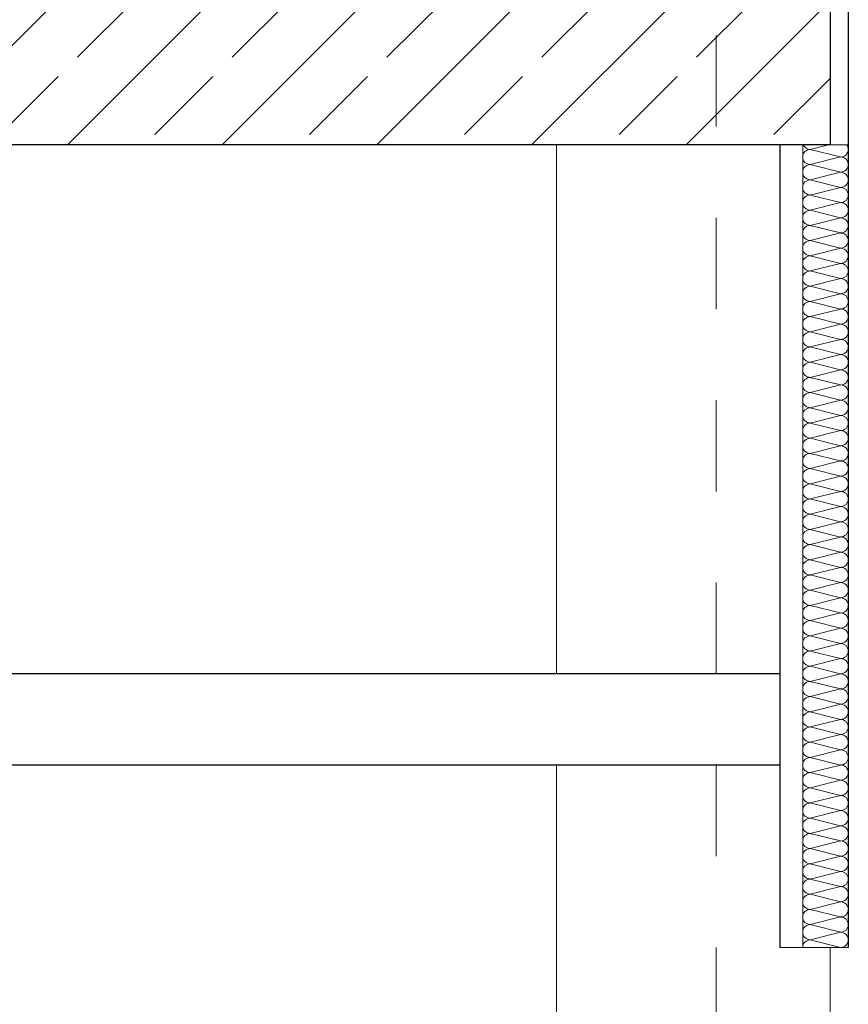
# Model space of a CAD drawing. Header units: metres. Extents: x -20.3 to 39.4, y -22.2 to 2.8.
# Tile 48 of 65: x 22.7 to 23.6, y -7.4 to -6.4. Entities that reach past the tile are written whole.
import ezdxf

# ---------------------------------------------------------------- set-up
doc = ezdxf.new("R2010")
doc.units = ezdxf.units.M
doc.header["$LTSCALE"] = 0.4
doc.header["$MEASUREMENT"] = 0
doc.linetypes.add('Raster', pattern=[0.2, 0.1, -0.05, 0, -0.05])
doc.layers.get('0').update_dxf_attribs({"color": 8, "lineweight": 9})
doc.layers.get('Defpoints').update_dxf_attribs({"color": 8, "lineweight": 9})
for name, color, linetype in [('Neubau_A-Außenwände', 8, 'Continuous'), ('Neubau_A-Decken', 8, 'Continuous'), ('Neubau_A-Stützen', 30, 'Continuous'), ('Neubau_A-TB Wände', 8, 'Continuous'), ('Neubau_B-abgehängte Decke', 8, 'Continuous'), ('Neubau_R-Konstruktionsraster gross', 33, 'Continuous'), ('Neubau_T-Bemaßung', 8, 'Continuous')]:
    doc.layers.add(name, color=color, linetype=linetype)
doc.styles.add('ERSTELLTER_STIL_2', font='arial.ttf')
doc.dimstyles.new('ERSTELLTER_STIL__1', dxfattribs={"dimtxt": 0.0875, "dimasz": 0.059375, "dimexe": 0.18, "dimexo": 0.0625, "dimgap": 0, "dimtad": 1, "dimzin": 0, "dimdsep": 46, "dimtxsty": 'ERSTELLTER_STIL_2', "dimblk": 'ARROWHEAD_6', "dimblk1": 'ARROWHEAD_6', "dimblk2": 'ARROWHEAD_6', "dimcen": 0.09, "dimclrd": 7, "dimclre": 7, "dimclrt": 7, "dimazin": 0, "dimtfac": 1, "dimtdec": 4, "dimtmove": 0, "dimatfit": 3, "dimfxl": 1, "dimtolj": 1, "dimtzin": 0, "dimarcsym": 0})

# ---------------------------------------------------------------- blocks, each defined once
blk = doc.blocks.new('*X221', base_point=(4547.9313, -0.0469))
at = {"layer": 'Neubau_A-TB Wände', "color": 8, "linetype": 'Continuous', "lineweight": 9}
for p, q in [((4183.1667, 3.6331), (4183.1467, 3.6281)), ((4183.18, 3.6198), (4183.1467, 3.6281)), ((4183.18, 3.6198), (4183.1467, 3.6115)), ((4183.18, 3.6031), (4183.1467, 3.6115)), ((4183.18, 3.6031), (4183.1467, 3.5948)), ((4183.18, 3.5865), (4183.1467, 3.5948)), ((4183.18, 3.5865), (4183.1467, 3.5781)), ((4183.18, 3.5698), (4183.1467, 3.5781)), ((4183.18, 3.5698), (4183.1467, 3.5615)), ((4183.18, 3.5531), (4183.1467, 3.5615)), ((4183.18, 3.5531), (4183.1467, 3.5448)), ((4183.18, 3.5365), (4183.1467, 3.5448)), ((4183.18, 3.5365), (4183.1467, 3.5281)), ((4183.18, 3.5198), (4183.1467, 3.5281)), ((4183.18, 3.5198), (4183.1467, 3.5115)), ((4183.18, 3.5031), (4183.1467, 3.5115)), ((4183.18, 3.5031), (4183.1467, 3.4948)), ((4183.18, 3.4865), (4183.1467, 3.4948)), ((4183.18, 3.4865), (4183.1467, 3.4781)), ((4183.18, 3.4698), (4183.1467, 3.4781)), ((4183.18, 3.4698), (4183.1467, 3.4615)), ((4183.18, 3.4531), (4183.1467, 3.4615)), ((4183.18, 3.4531), (4183.1467, 3.4448)), ((4183.18, 3.4365), (4183.1467, 3.4448)), ((4183.18, 3.4365), (4183.1467, 3.4281)), ((4183.18, 3.4198), (4183.1467, 3.4281)), ((4183.18, 3.4198), (4183.1467, 3.4115)), ((4183.18, 3.4031), (4183.1467, 3.4115)), ((4183.18, 3.4031), (4183.1467, 3.3948)), ((4183.18, 3.3865), (4183.1467, 3.3948)), ((4183.18, 3.3865), (4183.1467, 3.3781)), ((4183.18, 3.3698), (4183.1467, 3.3781)), ((4183.18, 3.3698), (4183.1467, 3.3615)), ((4183.18, 3.3531), (4183.1467, 3.3615)), ((4183.18, 3.3531), (4183.1467, 3.3448)), ((4183.18, 3.3365), (4183.1467, 3.3448)), ((4183.18, 3.3365), (4183.1467, 3.3281)), ((4183.18, 3.3198), (4183.1467, 3.3281)), ((4183.18, 3.3198), (4183.1467, 3.3115)), ((4183.18, 3.3031), (4183.1467, 3.3115)), ((4183.18, 3.3031), (4183.1467, 3.2948)), ((4183.18, 3.2865), (4183.1467, 3.2948)), ((4183.18, 3.2865), (4183.1467, 3.2781)), ((4183.18, 3.2698), (4183.1467, 3.2781)), ((4183.18, 3.2698), (4183.1467, 3.2615)), ((4183.18, 3.2531), (4183.1467, 3.2615)), ((4183.18, 3.2531), (4183.1467, 3.2448)), ((4183.18, 3.2365), (4183.1467, 3.2448)), ((4183.18, 3.2365), (4183.1467, 3.2281)), ((4183.18, 3.2198), (4183.1467, 3.2281)), ((4183.18, 3.2198), (4183.1467, 3.2115)), ((4183.18, 3.2031), (4183.1467, 3.2115)), ((4183.18, 3.2031), (4183.1467, 3.1948)), ((4183.18, 3.1865), (4183.1467, 3.1948)), ((4183.18, 3.1865), (4183.1467, 3.1781)), ((4183.18, 3.1698), (4183.1467, 3.1781)), ((4183.18, 3.1698), (4183.1467, 3.1615)), ((4183.18, 3.1531), (4183.1467, 3.1615)), ((4183.18, 3.1531), (4183.1467, 3.1448)), ((4183.18, 3.1365), (4183.1467, 3.1448)), ((4183.18, 3.1365), (4183.1467, 3.1281)), ((4183.18, 3.1198), (4183.1467, 3.1281)), ((4183.18, 3.1198), (4183.1467, 3.1115)), ((4183.18, 3.1031), (4183.1467, 3.1115)), ((4183.18, 3.1031), (4183.1467, 3.0948)), ((4183.18, 3.0865), (4183.1467, 3.0948)), ((4183.18, 3.0865), (4183.1467, 3.0781)), ((4183.18, 3.0698), (4183.1467, 3.0781)), ((4183.18, 3.0698), (4183.1467, 3.0615)), ((4183.18, 3.0531), (4183.1467, 3.0615)), ((4183.18, 3.0531), (4183.1467, 3.0448)), ((4183.18, 3.0365), (4183.1467, 3.0448)), ((4183.18, 3.0365), (4183.1467, 3.0281)), ((4183.18, 3.0198), (4183.1467, 3.0281)), ((4183.18, 3.0198), (4183.1467, 3.0115)), ((4183.18, 3.0031), (4183.1467, 3.0115)), ((4183.18, 3.0031), (4183.1467, 2.9948)), ((4183.18, 2.9865), (4183.1467, 2.9948)), ((4183.18, 2.9865), (4183.1467, 2.9781)), ((4183.18, 2.9698), (4183.1467, 2.9781)), ((4183.18, 2.9698), (4183.1467, 2.9615)), ((4183.18, 2.9531), (4183.1467, 2.9615)), ((4183.18, 2.9531), (4183.1467, 2.9448)), ((4183.18, 2.9365), (4183.1467, 2.9448)), ((4183.18, 2.9365), (4183.1467, 2.9281)), ((4183.18, 2.9198), (4183.1467, 2.9281)), ((4183.18, 2.9198), (4183.1467, 2.9115)), ((4183.18, 2.9031), (4183.1467, 2.9115)), ((4183.18, 2.9031), (4183.1467, 2.8948)), ((4183.18, 2.8865), (4183.1467, 2.8948)), ((4183.18, 2.8865), (4183.1467, 2.8781)), ((4183.18, 2.8698), (4183.1467, 2.8781)), ((4183.18, 2.8698), (4183.1467, 2.8615)), ((4183.18, 2.8531), (4183.1467, 2.8615)), ((4183.18, 2.8531), (4183.1467, 2.8448)), ((4183.18, 2.8365), (4183.1467, 2.8448)), ((4183.18, 2.8365), (4183.1467, 2.8281)), ((4183.18, 2.8198), (4183.1467, 2.8281)), ((4183.18, 2.8198), (4183.1467, 2.8115)), ((4183.18, 2.8031), (4183.1467, 2.8115)), ((4183.18, 2.8031), (4183.1467, 2.7948)), ((4183.18, 2.7865), (4183.1467, 2.7948)), ((4183.18, 2.7865), (4183.1467, 2.7781)), ((4183.18, 2.7698), (4183.1467, 2.7781)), ((4183.18, 2.7698), (4183.1467, 2.7615)), ((4183.18, 2.7531), (4183.1467, 2.7615))]:
    blk.add_line(p, q, dxfattribs=at)
for centre, start, end in [((4183.1467, 3.6198), 90, 180), ((4183.1467, 3.6365), 203.5782, 270), ((4183.18, 3.6281), 270, 0), ((4183.18, 3.6281), 0, 36.8699), ((4183.1467, 3.6198), 180, 270), ((4183.18, 3.6115), 0, 90), ((4183.1467, 3.6031), 90, 180), ((4183.18, 3.6115), 270, 0), ((4183.1467, 3.6031), 180, 270), ((4183.18, 3.5948), 0, 90), ((4183.1467, 3.5865), 90, 180), ((4183.1467, 3.5865), 180, 270), ((4183.18, 3.5948), 270, 0), ((4183.18, 3.5781), 0, 90), ((4183.1467, 3.5698), 90, 180), ((4183.18, 3.5781), 270, 0), ((4183.1467, 3.5698), 180, 270), ((4183.18, 3.5615), 0, 90), ((4183.1467, 3.5531), 90, 180), ((4183.1467, 3.5531), 180, 270), ((4183.18, 3.5615), 270, 0), ((4183.18, 3.5448), 0, 90), ((4183.1467, 3.5365), 90, 180), ((4183.18, 3.5448), 270, 0), ((4183.1467, 3.5365), 180, 270), ((4183.18, 3.5281), 0, 90), ((4183.1467, 3.5198), 90, 180), ((4183.1467, 3.5198), 180, 270), ((4183.18, 3.5281), 270, 0), ((4183.18, 3.5115), 0, 90), ((4183.1467, 3.5031), 90, 180), ((4183.18, 3.5115), 270, 0), ((4183.1467, 3.5031), 180, 270), ((4183.18, 3.4948), 0, 90), ((4183.1467, 3.4865), 90, 180), ((4183.18, 3.4948), 270, 0), ((4183.1467, 3.4865), 180, 270), ((4183.1467, 3.4698), 90, 180), ((4183.18, 3.4781), 0, 90), ((4183.18, 3.4781), 270, 0), ((4183.1467, 3.4698), 180, 270), ((4183.18, 3.4615), 0, 90), ((4183.1467, 3.4531), 90, 180), ((4183.18, 3.4615), 270, 0), ((4183.1467, 3.4531), 180, 270), ((4183.1467, 3.4365), 90, 180), ((4183.18, 3.4448), 0, 90), ((4183.18, 3.4448), 270, 0), ((4183.1467, 3.4365), 180, 270), ((4183.18, 3.4281), 0, 90), ((4183.1467, 3.4198), 90, 180), ((4183.18, 3.4281), 270, 0), ((4183.1467, 3.4198), 180, 270), ((4183.18, 3.4115), 0, 90), ((4183.1467, 3.4031), 90, 180), ((4183.1467, 3.4031), 180, 270), ((4183.18, 3.4115), 270, 0), ((4183.18, 3.3948), 0, 90), ((4183.1467, 3.3865), 90, 180), ((4183.18, 3.3948), 270, 0), ((4183.1467, 3.3865), 180, 270), ((4183.18, 3.3781), 0, 90), ((4183.1467, 3.3698), 90, 180), ((4183.1467, 3.3698), 180, 270), ((4183.18, 3.3781), 270, 0), ((4183.18, 3.3615), 0, 90), ((4183.1467, 3.3531), 90, 180), ((4183.18, 3.3615), 270, 0), ((4183.1467, 3.3531), 180, 270), ((4183.18, 3.3448), 0, 90), ((4183.1467, 3.3365), 90, 180), ((4183.1467, 3.3365), 180, 270), ((4183.18, 3.3448), 270, 0), ((4183.18, 3.3281), 0, 90), ((4183.1467, 3.3198), 90, 180), ((4183.18, 3.3281), 270, 0), ((4183.1467, 3.3198), 180, 270), ((4183.18, 3.3115), 0, 90), ((4183.1467, 3.3031), 90, 180), ((4183.18, 3.3115), 270, 0), ((4183.1467, 3.3031), 180, 270), ((4183.1467, 3.2865), 90, 180), ((4183.18, 3.2948), 0, 90), ((4183.18, 3.2948), 270, 0), ((4183.1467, 3.2865), 180, 270), ((4183.18, 3.2781), 0, 90), ((4183.1467, 3.2698), 90, 180), ((4183.18, 3.2781), 270, 0), ((4183.1467, 3.2698), 180, 270), ((4183.1467, 3.2531), 90, 180), ((4183.18, 3.2615), 0, 90), ((4183.18, 3.2615), 270, 0), ((4183.1467, 3.2531), 180, 270), ((4183.18, 3.2448), 0, 90), ((4183.1467, 3.2365), 90, 180), ((4183.18, 3.2448), 270, 0), ((4183.1467, 3.2365), 180, 270), ((4183.1467, 3.2198), 90, 180), ((4183.18, 3.2281), 0, 90), ((4183.18, 3.2281), 270, 0), ((4183.1467, 3.2198), 180, 270), ((4183.18, 3.2115), 0, 90), ((4183.1467, 3.2031), 90, 180), ((4183.18, 3.2115), 270, 0), ((4183.1467, 3.2031), 180, 270), ((4183.18, 3.1948), 0, 90), ((4183.1467, 3.1865), 90, 180), ((4183.1467, 3.1865), 180, 270), ((4183.18, 3.1948), 270, 0), ((4183.18, 3.1781), 0, 90), ((4183.1467, 3.1698), 90, 180), ((4183.18, 3.1781), 270, 0), ((4183.1467, 3.1698), 180, 270), ((4183.18, 3.1615), 0, 90), ((4183.1467, 3.1531), 90, 180), ((4183.1467, 3.1531), 180, 270), ((4183.18, 3.1615), 270, 0), ((4183.18, 3.1448), 0, 90), ((4183.1467, 3.1365), 90, 180), ((4183.18, 3.1448), 270, 0), ((4183.1467, 3.1365), 180, 270), ((4183.18, 3.1281), 0, 90), ((4183.1467, 3.1198), 90, 180), ((4183.18, 3.1281), 270, 0), ((4183.1467, 3.1198), 180, 270), ((4183.1467, 3.1031), 90, 180), ((4183.18, 3.1115), 0, 90), ((4183.18, 3.1115), 270, 0), ((4183.1467, 3.1031), 180, 270), ((4183.18, 3.0948), 0, 90), ((4183.1467, 3.0865), 90, 180), ((4183.18, 3.0948), 270, 0), ((4183.1467, 3.0865), 180, 270), ((4183.1467, 3.0698), 90, 180), ((4183.18, 3.0781), 0, 90), ((4183.18, 3.0781), 270, 0), ((4183.1467, 3.0698), 180, 270), ((4183.18, 3.0615), 0, 90), ((4183.1467, 3.0531), 90, 180), ((4183.18, 3.0615), 270, 0), ((4183.1467, 3.0531), 180, 270), ((4183.1467, 3.0365), 90, 180), ((4183.18, 3.0448), 0, 90), ((4183.18, 3.0448), 270, 0), ((4183.1467, 3.0365), 180, 270), ((4183.18, 3.0281), 0, 90), ((4183.1467, 3.0198), 90, 180), ((4183.18, 3.0281), 270, 0), ((4183.1467, 3.0198), 180, 270), ((4183.18, 3.0115), 0, 90), ((4183.1467, 3.0031), 90, 180), ((4183.1467, 3.0031), 180, 270), ((4183.18, 3.0115), 270, 0), ((4183.18, 2.9948), 0, 90), ((4183.1467, 2.9865), 90, 180), ((4183.18, 2.9948), 270, 0), ((4183.1467, 2.9865), 180, 270), ((4183.18, 2.9781), 0, 90), ((4183.1467, 2.9698), 90, 180), ((4183.1467, 2.9698), 180, 270), ((4183.18, 2.9781), 270, 0), ((4183.18, 2.9615), 0, 90), ((4183.1467, 2.9531), 90, 180), ((4183.18, 2.9615), 270, 0), ((4183.1467, 2.9531), 180, 270), ((4183.18, 2.9448), 0, 90), ((4183.1467, 2.9365), 90, 180), ((4183.18, 2.9448), 270, 0), ((4183.1467, 2.9365), 180, 270), ((4183.1467, 2.9198), 90, 180), ((4183.18, 2.9281), 0, 90), ((4183.18, 2.9281), 270, 0), ((4183.1467, 2.9198), 180, 270), ((4183.18, 2.9115), 0, 90), ((4183.1467, 2.9031), 90, 180), ((4183.18, 2.9115), 270, 0), ((4183.1467, 2.9031), 180, 270), ((4183.1467, 2.8865), 90, 180), ((4183.18, 2.8948), 0, 90), ((4183.18, 2.8948), 270, 0), ((4183.1467, 2.8865), 180, 270), ((4183.18, 2.8781), 0, 90), ((4183.1467, 2.8698), 90, 180), ((4183.18, 2.8781), 270, 0), ((4183.1467, 2.8698), 180, 270), ((4183.1467, 2.8531), 90, 180), ((4183.18, 2.8615), 0, 90), ((4183.18, 2.8615), 270, 0), ((4183.1467, 2.8531), 180, 270), ((4183.18, 2.8448), 0, 90), ((4183.1467, 2.8365), 90, 180), ((4183.18, 2.8448), 270, 0), ((4183.1467, 2.8365), 180, 270), ((4183.18, 2.8281), 0, 90), ((4183.1467, 2.8198), 90, 180), ((4183.1467, 2.8198), 180, 270), ((4183.18, 2.8281), 270, 0), ((4183.18, 2.8115), 0, 90), ((4183.1467, 2.8031), 90, 180), ((4183.18, 2.8115), 270, 0), ((4183.1467, 2.8031), 180, 270), ((4183.18, 2.7948), 0, 90), ((4183.1467, 2.7865), 90, 180), ((4183.1467, 2.7865), 180, 270), ((4183.18, 2.7948), 270, 0), ((4183.18, 2.7781), 0, 90), ((4183.1467, 2.7698), 90, 180), ((4183.18, 2.7781), 270, 0), ((4183.1467, 2.7698), 180, 270), ((4183.18, 2.7615), 0, 90), ((4183.1467, 2.7531), 90, 180), ((4183.18, 2.7615), 270, 0)]:
    blk.add_arc(centre, 0.00833, start, end, dxfattribs=at)
blk = doc.blocks.new('ARROWHEAD_6')
at = {"color": 0, "linetype": 'Continuous', "lineweight": 0}
for p, q in [((-0.5, -0.5), (0.5, 0.5)), ((0, 0), (-1, 0))]:
    blk.add_line(p, q, dxfattribs=at)
blk = doc.blocks.new('*D281')
at = {"layer": 'Defpoints', "color": 0, "linetype": 'Continuous', "transparency": 16777216}
for p in [(19.84, -7.175), (21.1401, -7.175), (33.092, -10.175)]:
    blk.add_point(p, dxfattribs=at)
at = {"layer": 'Neubau_T-Bemaßung', "linetype": 'Continuous', "lineweight": -2, "transparency": 16777216}
for p, q in [((19.9025, -7.175), (21.3201, -7.175)), ((21.1401, -7.2344), (21.1401, -8.565)), ((21.1401, -10.1156), (21.1401, -8.792)), ((33.0295, -10.175), (20.9601, -10.175))]:
    blk.add_line(p, q, dxfattribs=at)
at = {"layer": 'Neubau_T-Bemaßung', "linetype": 'Continuous', "lineweight": -2, "transparency": 16777216, "xscale": 0.059375, "yscale": 0.059375, "zscale": 0.059375}
for p, rotation in [((21.1401, -7.175), 90), ((21.1401, -10.175), 270)]:
    blk.add_blockref('ARROWHEAD_6', p, dxfattribs=dict(at, rotation=rotation))
at = {"layer": 'Neubau_T-Bemaßung', "linetype": 'Continuous', "lineweight": 9, "transparency": 16777216, "insert": (21.1401, -8.6785), "char_height": 0.0875, "attachment_point": 5, "rotation": 90, "style": 'ERSTELLTER_STIL_2'}
blk.add_mtext('\\A1;3.00', dxfattribs=at)
blk = doc.blocks.new('*D283')
at = {"layer": 'Defpoints', "color": 0, "linetype": 'Continuous', "transparency": 16777216}
for p in [(21.1401, -6.495), (23.5, -6.495), (19.84, -7.075)]:
    blk.add_point(p, dxfattribs=at)
at = {"layer": 'Neubau_T-Bemaßung', "linetype": 'Continuous', "lineweight": -2, "transparency": 16777216}
for p, q in [((23.4375, -6.495), (20.9601, -6.495)), ((21.1401, -6.5544), (21.1401, -6.6714)), ((21.1401, -7.0156), (21.1401, -6.8989)), ((19.9025, -7.075), (21.3201, -7.075))]:
    blk.add_line(p, q, dxfattribs=at)
at = {"layer": 'Neubau_T-Bemaßung', "linetype": 'Continuous', "lineweight": -2, "transparency": 16777216, "xscale": 0.059375, "yscale": 0.059375, "zscale": 0.059375}
for p, rotation in [((21.1401, -6.495), 90), ((21.1401, -7.075), 270)]:
    blk.add_blockref('ARROWHEAD_6', p, dxfattribs=dict(at, rotation=rotation))
at = {"layer": 'Neubau_T-Bemaßung', "linetype": 'Continuous', "lineweight": 9, "transparency": 16777216, "insert": (21.1401, -6.7851), "char_height": 0.0875, "attachment_point": 5, "rotation": 90, "style": 'ERSTELLTER_STIL_2'}
blk.add_mtext('\\A1;0.58', dxfattribs=at)
blk = doc.blocks.new('*D284')
at = {"layer": 'Defpoints', "color": 0, "linetype": 'Continuous', "transparency": 16777216}
for p in [(21.1401, -6.195), (23.73, -6.195), (23.5, -6.495)]:
    blk.add_point(p, dxfattribs=at)
at = {"layer": 'Neubau_T-Bemaßung', "linetype": 'Continuous', "lineweight": -2, "transparency": 16777216}
for p, q in [((21.1401, -6.1356), (21.1401, -6.0763)), ((23.6675, -6.195), (20.9601, -6.195)), ((21.1401, -6.195), (21.1401, -6.2317)), ((21.1401, -6.495), (21.1401, -6.4586)), ((23.4375, -6.495), (20.9601, -6.495)), ((21.1401, -6.5544), (21.1401, -6.6138))]:
    blk.add_line(p, q, dxfattribs=at)
at = {"layer": 'Neubau_T-Bemaßung', "linetype": 'Continuous', "lineweight": -2, "transparency": 16777216, "xscale": 0.059375, "yscale": 0.059375, "zscale": 0.059375}
for p, rotation in [((21.1401, -6.195), 270), ((21.1401, -6.495), 90)]:
    blk.add_blockref('ARROWHEAD_6', p, dxfattribs=dict(at, rotation=rotation))
at = {"layer": 'Neubau_T-Bemaßung', "linetype": 'Continuous', "lineweight": 9, "transparency": 16777216, "insert": (21.1401, -6.3451), "char_height": 0.0875, "attachment_point": 5, "rotation": 90, "style": 'ERSTELLTER_STIL_2'}
blk.add_mtext('\\A1;0.30', dxfattribs=at)
blk = doc.blocks.new('*D295')
at = {"layer": 'Defpoints', "color": 0, "linetype": 'Continuous', "transparency": 16777216}
for p in [(21.4901, -6.495), (23.5, -6.495), (23.73, -10.355)]:
    blk.add_point(p, dxfattribs=at)
at = {"layer": 'Neubau_T-Bemaßung', "linetype": 'Continuous', "lineweight": -2, "transparency": 16777216}
for p, q in [((23.4375, -6.495), (21.3101, -6.495)), ((21.4901, -6.5544), (21.4901, -8.3149)), ((21.4901, -10.2956), (21.4901, -8.5421)), ((23.6675, -10.355), (21.3101, -10.355))]:
    blk.add_line(p, q, dxfattribs=at)
at = {"layer": 'Neubau_T-Bemaßung', "linetype": 'Continuous', "lineweight": -2, "transparency": 16777216, "xscale": 0.059375, "yscale": 0.059375, "zscale": 0.059375}
for p, rotation in [((21.4901, -6.495), 90), ((21.4901, -10.355), 270)]:
    blk.add_blockref('ARROWHEAD_6', p, dxfattribs=dict(at, rotation=rotation))
at = {"layer": 'Neubau_T-Bemaßung', "linetype": 'Continuous', "lineweight": 9, "transparency": 16777216, "insert": (21.4901, -8.4285), "char_height": 0.0875, "attachment_point": 5, "rotation": 90, "style": 'ERSTELLTER_STIL_2'}
blk.add_mtext('\\A1;3.86', dxfattribs=at)
blk = doc.blocks.new('*D296')
at = {"layer": 'Defpoints', "color": 0, "linetype": 'Continuous', "transparency": 16777216}
for p in [(21.4901, -6.195), (23.73, -6.195), (23.5, -6.495)]:
    blk.add_point(p, dxfattribs=at)
at = {"layer": 'Neubau_T-Bemaßung', "linetype": 'Continuous', "lineweight": -2, "transparency": 16777216}
for p, q in [((21.4901, -6.1356), (21.4901, -6.0763)), ((23.6675, -6.195), (21.3101, -6.195)), ((21.4901, -6.195), (21.4901, -6.2317)), ((21.4901, -6.495), (21.4901, -6.4586)), ((23.4375, -6.495), (21.3101, -6.495)), ((21.4901, -6.5544), (21.4901, -6.6138))]:
    blk.add_line(p, q, dxfattribs=at)
at = {"layer": 'Neubau_T-Bemaßung', "linetype": 'Continuous', "lineweight": -2, "transparency": 16777216, "xscale": 0.059375, "yscale": 0.059375, "zscale": 0.059375}
for p, rotation in [((21.4901, -6.195), 270), ((21.4901, -6.495), 90)]:
    blk.add_blockref('ARROWHEAD_6', p, dxfattribs=dict(at, rotation=rotation))
at = {"layer": 'Neubau_T-Bemaßung', "linetype": 'Continuous', "lineweight": 9, "transparency": 16777216, "insert": (21.4901, -6.3451), "char_height": 0.0875, "attachment_point": 5, "rotation": 90, "style": 'ERSTELLTER_STIL_2'}
blk.add_mtext('\\A1;0.30', dxfattribs=at)
blk = doc.blocks.new('*D304')
at = {"layer": 'Defpoints', "color": 0, "linetype": 'Continuous', "transparency": 16777216}
for p in [(5.6129, -6.825), (5.8147, -6.825), (33.092, -10.175)]:
    blk.add_point(p, dxfattribs=at)
at = {"layer": 'Neubau_T-Bemaßung', "linetype": 'Continuous', "lineweight": -2, "transparency": 16777216}
for p, q in [((5.7522, -6.825), (5.4329, -6.825)), ((5.6129, -6.8844), (5.6129, -8.4563)), ((5.6129, -10.1156), (5.6129, -8.6842)), ((33.0295, -10.175), (5.4329, -10.175))]:
    blk.add_line(p, q, dxfattribs=at)
at = {"layer": 'Neubau_T-Bemaßung', "linetype": 'Continuous', "lineweight": -2, "transparency": 16777216, "xscale": 0.059375, "yscale": 0.059375, "zscale": 0.059375}
for p, rotation in [((5.6129, -6.825), 90), ((5.6129, -10.175), 270)]:
    blk.add_blockref('ARROWHEAD_6', p, dxfattribs=dict(at, rotation=rotation))
at = {"layer": 'Neubau_T-Bemaßung', "linetype": 'Continuous', "lineweight": 9, "transparency": 16777216, "insert": (5.6129, -8.5702), "char_height": 0.0875, "attachment_point": 5, "rotation": 90, "style": 'ERSTELLTER_STIL_2'}
blk.add_mtext('\\A1;3.35', dxfattribs=at)
blk = doc.blocks.new('*D306')
at = {"layer": 'Defpoints', "color": 0, "linetype": 'Continuous', "transparency": 16777216}
for p in [(5.6129, -6.495), (23.5, -6.495), (4.4396, -6.725)]:
    blk.add_point(p, dxfattribs=at)
at = {"layer": 'Neubau_T-Bemaßung', "linetype": 'Continuous', "lineweight": -2, "transparency": 16777216}
for p, q in [((5.6129, -6.4356), (5.6129, -6.3763)), ((23.4375, -6.495), (5.4329, -6.495)), ((5.6129, -6.495), (5.6129, -6.4965)), ((4.5021, -6.725), (5.7929, -6.725)), ((5.6129, -6.725), (5.6129, -6.7238)), ((5.6129, -6.7844), (5.6129, -6.8438))]:
    blk.add_line(p, q, dxfattribs=at)
at = {"layer": 'Neubau_T-Bemaßung', "linetype": 'Continuous', "lineweight": -2, "transparency": 16777216, "xscale": 0.059375, "yscale": 0.059375, "zscale": 0.059375}
for p, rotation in [((5.6129, -6.495), 270), ((5.6129, -6.725), 90)]:
    blk.add_blockref('ARROWHEAD_6', p, dxfattribs=dict(at, rotation=rotation))
at = {"layer": 'Neubau_T-Bemaßung', "linetype": 'Continuous', "lineweight": 9, "transparency": 16777216, "insert": (5.6129, -6.6101), "char_height": 0.0875, "attachment_point": 5, "rotation": 90, "style": 'ERSTELLTER_STIL_2'}
blk.add_mtext('\\A1;0.23', dxfattribs=at)
blk = doc.blocks.new('*D307')
at = {"layer": 'Defpoints', "color": 0, "linetype": 'Continuous', "transparency": 16777216}
for p in [(5.6129, -6.195), (23.73, -6.195), (23.5, -6.495)]:
    blk.add_point(p, dxfattribs=at)
at = {"layer": 'Neubau_T-Bemaßung', "linetype": 'Continuous', "lineweight": -2, "transparency": 16777216}
for p, q in [((5.6129, -6.1356), (5.6129, -6.0763)), ((23.6675, -6.195), (5.4329, -6.195)), ((5.6129, -6.195), (5.6129, -6.2317)), ((5.6129, -6.495), (5.6129, -6.4586)), ((23.4375, -6.495), (5.4329, -6.495)), ((5.6129, -6.5544), (5.6129, -6.6138))]:
    blk.add_line(p, q, dxfattribs=at)
at = {"layer": 'Neubau_T-Bemaßung', "linetype": 'Continuous', "lineweight": -2, "transparency": 16777216, "xscale": 0.059375, "yscale": 0.059375, "zscale": 0.059375}
for p, rotation in [((5.6129, -6.195), 270), ((5.6129, -6.495), 90)]:
    blk.add_blockref('ARROWHEAD_6', p, dxfattribs=dict(at, rotation=rotation))
at = {"layer": 'Neubau_T-Bemaßung', "linetype": 'Continuous', "lineweight": 9, "transparency": 16777216, "insert": (5.6129, -6.3451), "char_height": 0.0875, "attachment_point": 5, "rotation": 90, "style": 'ERSTELLTER_STIL_2'}
blk.add_mtext('\\A1;0.30', dxfattribs=at)
blk = doc.blocks.new('*D316')
at = {"layer": 'Defpoints', "color": 0, "linetype": 'Continuous', "transparency": 16777216}
for p in [(5.9629, -6.495), (23.5, -6.495), (4.3699, -10.355)]:
    blk.add_point(p, dxfattribs=at)
at = {"layer": 'Neubau_T-Bemaßung', "linetype": 'Continuous', "lineweight": -2, "transparency": 16777216}
for p, q in [((23.4375, -6.495), (5.7829, -6.495)), ((5.9629, -6.5544), (5.9629, -8.3149)), ((5.9629, -10.2956), (5.9629, -8.5421)), ((4.4324, -10.355), (6.1429, -10.355))]:
    blk.add_line(p, q, dxfattribs=at)
at = {"layer": 'Neubau_T-Bemaßung', "linetype": 'Continuous', "lineweight": -2, "transparency": 16777216, "xscale": 0.059375, "yscale": 0.059375, "zscale": 0.059375}
for p, rotation in [((5.9629, -6.495), 90), ((5.9629, -10.355), 270)]:
    blk.add_blockref('ARROWHEAD_6', p, dxfattribs=dict(at, rotation=rotation))
at = {"layer": 'Neubau_T-Bemaßung', "linetype": 'Continuous', "lineweight": 9, "transparency": 16777216, "insert": (5.9629, -8.4285), "char_height": 0.0875, "attachment_point": 5, "rotation": 90, "style": 'ERSTELLTER_STIL_2'}
blk.add_mtext('\\A1;3.86', dxfattribs=at)
blk = doc.blocks.new('*D317')
at = {"layer": 'Defpoints', "color": 0, "linetype": 'Continuous', "transparency": 16777216}
for p in [(5.9629, -6.195), (23.73, -6.195), (23.5, -6.495)]:
    blk.add_point(p, dxfattribs=at)
at = {"layer": 'Neubau_T-Bemaßung', "linetype": 'Continuous', "lineweight": -2, "transparency": 16777216}
for p, q in [((5.9629, -6.1356), (5.9629, -6.0763)), ((23.6675, -6.195), (5.7829, -6.195)), ((5.9629, -6.195), (5.9629, -6.2317)), ((5.9629, -6.495), (5.9629, -6.4586)), ((23.4375, -6.495), (5.7829, -6.495)), ((5.9629, -6.5544), (5.9629, -6.6138))]:
    blk.add_line(p, q, dxfattribs=at)
at = {"layer": 'Neubau_T-Bemaßung', "linetype": 'Continuous', "lineweight": -2, "transparency": 16777216, "xscale": 0.059375, "yscale": 0.059375, "zscale": 0.059375}
for p, rotation in [((5.9629, -6.195), 270), ((5.9629, -6.495), 90)]:
    blk.add_blockref('ARROWHEAD_6', p, dxfattribs=dict(at, rotation=rotation))
at = {"layer": 'Neubau_T-Bemaßung', "linetype": 'Continuous', "lineweight": 9, "transparency": 16777216, "insert": (5.9629, -6.3451), "char_height": 0.0875, "attachment_point": 5, "rotation": 90, "style": 'ERSTELLTER_STIL_2'}
blk.add_mtext('\\A1;0.30', dxfattribs=at)

msp = doc.modelspace()

# ---------------------------------------------------------------- hatches: boundary and pattern name
at = {"layer": 'Neubau_A-Decken', "linetype": 'Continuous', "lineweight": 0}
h = msp.add_hatch(dxfattribs=at)
h.set_pattern_fill('BETON__STAHLBETON_0002', color=256, style=0, pattern_type=2)
h.set_pattern_definition([(45, (388.31789, -10.175), (-0.084852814, 0.084852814), []), (45, (388.27546, -10.13257), (-0.084852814, 0.084852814), [0.09, -0.03])])
h.paths.add_polyline_path([(13.78, -6.495), (23.555, -6.495), (23.555, -6.195), (23.5, -6.195), (23.5, -6.205), (16.18, -6.205), (16.18, -6.195), (13.78, -6.195)])

# ---------------------------------------------------------------- linework, layer by layer
at = {"layer": 'Neubau_A-Außenwände', "linetype": 'Continuous', "lineweight": 25}
for p, q in [((23.575, -6.195), (23.575, -6.495)), ((23.575, -6.495), (23.575, -7.375))]:
    msp.add_line(p, q, dxfattribs=at)
at = {"layer": 'Neubau_A-Decken', "linetype": 'Continuous', "lineweight": 25}
for p, q in [((23.555, -6.195), (23.555, -6.495)), ((23.5, -6.495), (16.18, -6.495))]:
    msp.add_line(p, q, dxfattribs=at)
at = {"layer": 'Neubau_A-Decken', "linetype": 'Continuous', "lineweight": 25, "flags": 128}
msp.add_lwpolyline([(23.555, -6.495), (23.525, -6.495), (23.5125, -6.495), (23.5, -6.495)], dxfattribs=at)
at = {"layer": 'Neubau_A-Stützen', "linetype": 'Continuous', "lineweight": 9}
for p, q in [((23.255, -7.075), (23.255, -6.495)), ((23.255, -10.175), (23.255, -7.175)), ((23.555, -10.175), (23.555, -7.375))]:
    msp.add_line(p, q, dxfattribs=at)
at = {"layer": 'Neubau_A-TB Wände', "linetype": 'Continuous', "lineweight": 25}
for p, q in [((23.5, -6.495), (23.5, -7.075)), ((23.5, -7.075), (23.5, -7.175)), ((23.5, -7.175), (23.5, -7.375))]:
    msp.add_line(p, q, dxfattribs=at)
at = {"layer": 'Neubau_A-TB Wände', "linetype": 'Continuous', "lineweight": 9}
msp.add_line((23.525, -6.495), (23.525, -7.375), dxfattribs=at)
at = {"layer": 'Neubau_A-TB Wände', "linetype": 'Continuous', "lineweight": 15}
msp.add_line((23.575, -6.495), (23.555, -6.495), dxfattribs=at)
at = {"layer": 'Neubau_A-TB Wände', "linetype": 'Continuous', "lineweight": 15, "flags": 128}
msp.add_lwpolyline([(23.575, -7.375), (23.525, -7.375), (23.5125, -7.375), (23.5, -7.375)], dxfattribs=at)
at = {"layer": 'Neubau_B-abgehängte Decke', "linetype": 'Continuous', "lineweight": 25}
for p, q in [((23.5, -7.075), (16.18, -7.075)), ((23.5, -7.175), (16.18, -7.175))]:
    msp.add_line(p, q, dxfattribs=at)
at = {"layer": 'Neubau_R-Konstruktionsraster gross', "linetype": 'Raster', "lineweight": 9}
msp.add_line((23.43, -1.175), (23.43, -15.175), dxfattribs=at)

# ---------------------------------------------------------------- block references
at = {"layer": 'Neubau_A-TB Wände', "lineweight": 0}
msp.add_blockref('*X221', (388.3179, -10.175), dxfattribs=at)

# ---------------------------------------------------------------- dimensions: what is measured, and where the dimension line sits
at = {"layer": 'Neubau_T-Bemaßung', "linetype": 'Continuous', "lineweight": 9}
for base, p1, p2, picture, middle in [((5.6129, -6.195), (23.5, -6.495), (23.73, -6.195), '*D307', (5.6129, -6.3451)), ((5.9629, -6.195), (23.5, -6.495), (23.73, -6.195), '*D317', (5.9629, -6.3451)), ((21.1401, -6.195), (23.5, -6.495), (23.73, -6.195), '*D284', (21.1401, -6.3451)), ((21.4901, -6.195), (23.5, -6.495), (23.73, -6.195), '*D296', (21.4901, -6.3451)), ((5.6129, -6.495), (4.4396, -6.725), (23.5, -6.495), '*D306', (5.6129, -6.6101)), ((5.9629, -6.495), (4.3699, -10.355), (23.5, -6.495), '*D316', (5.9629, -8.4285)), ((21.1401, -6.495), (19.84, -7.075), (23.5, -6.495), '*D283', (21.1401, -6.7851)), ((21.4901, -6.495), (23.73, -10.355), (23.5, -6.495), '*D295', (21.4901, -8.4285)), ((5.6129, -6.825), (33.092, -10.175), (5.8147, -6.825), '*D304', (5.6129, -8.5702)), ((21.1401, -7.175), (33.092, -10.175), (19.84, -7.175), '*D281', (21.1401, -8.6785))]:
    dim = msp.add_linear_dim(base=base, p1=p1, p2=p2, angle=90, dimstyle='ERSTELLTER_STIL__1', override={"dimclrd": 256, "dimclre": 256, "dimclrt": 256}, dxfattribs=at)
    dim.commit()
    dim.dimension.update_dxf_attribs({"geometry": picture, "text_midpoint": middle, "dimtype": 160, "text_rotation": 90})

doc.saveas('drawing.dxf')
